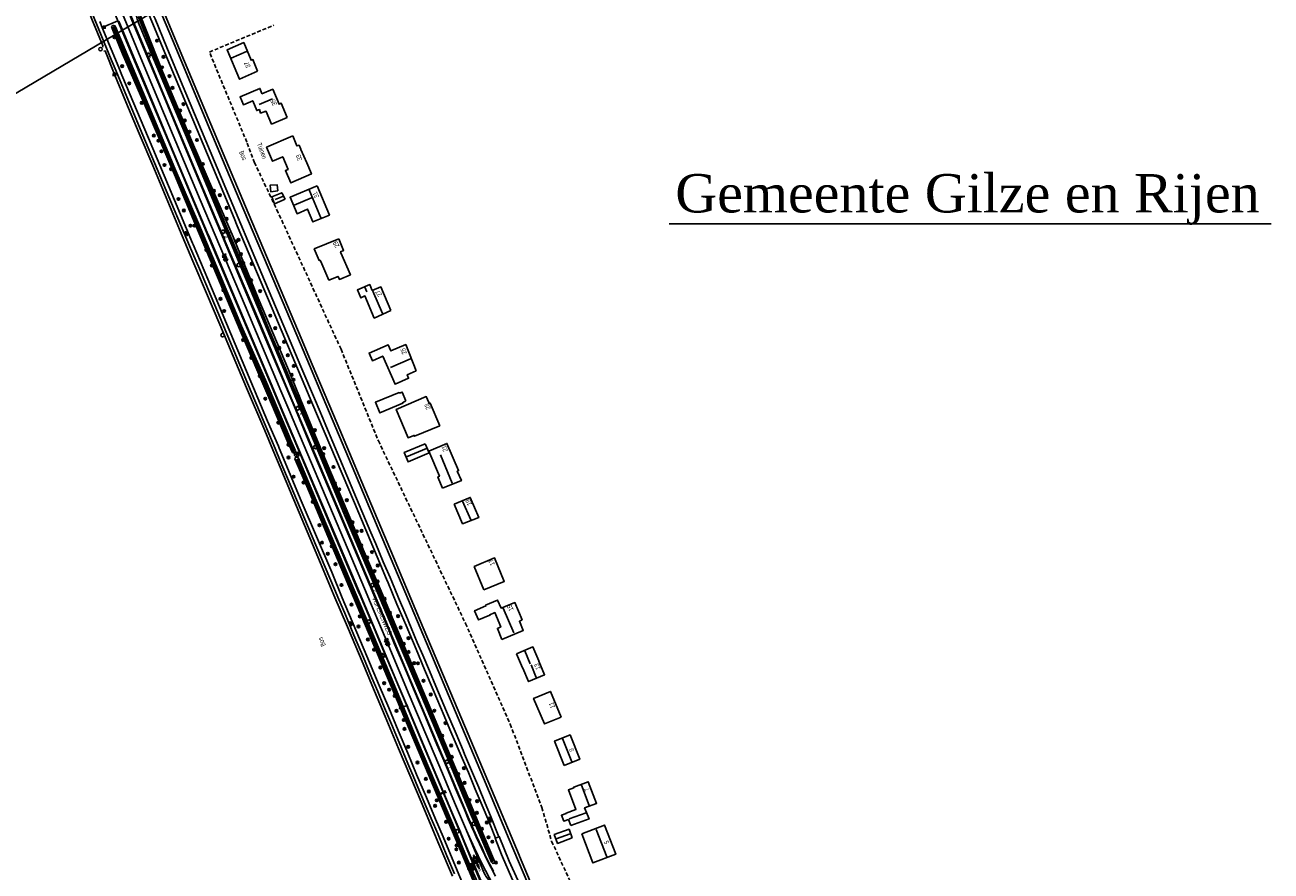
# Model space of a CAD drawing. Header units: metres. Extents: x 814 to 237605, y 2086 to 808797.
# Tile 17 of 57: x 121178 to 121827, y 400098 to 400539. Entities that reach past the tile are written whole.
import ezdxf

# ---------------------------------------------------------------- set-up
doc = ezdxf.new("R2010")
doc.units = ezdxf.units.M
doc.linetypes.add('Houtwal', pattern=[3, 2, -1])
doc.layers.get('0').update_dxf_attribs({"linetype": 'CONTINUOUS'})
for name, color, linetype in [('3009', 179, 'CONTINUOUS'), ('4401', 7, 'CONTINUOUS'), ('4411', 7, 'CONTINUOUS'), ('4412', 7, 'CONTINUOUS'), ('4502', 1, 'CONTINUOUS'), ('4503', 1, 'CONTINUOUS'), ('4504', 7, 'CONTINUOUS'), ('4601', 172, 'CONTINUOUS'), ('B-AF-FRAST-GD', 47, 'Raster'), ('B-AF-HOUT-GD', 74, 'Houtwal'), ('B-AS-HECT-GD', 9, 'CONTINUOUS'), ('B-BB-BORD-GD', 8, 'CONTINUOUS'), ('B-BP-BOOM-GD', 74, 'CONTINUOUS'), ('B-BW-INFO-GD', 8, 'CONTINUOUS'), ('B-BW-WEGW-GD', 8, 'CONTINUOUS'), ('B-GB-BOUW-GD', 242, 'CONTINUOUS'), ('B-GB-NOKL-GD', 242, 'CONTINUOUS'), ('B-GR-GEMT2006-GS', 6, 'CONTINUOUS'), ('B-MK-ASSTRP-GD', 121, 'CONTINUOUS'), ('B-MK-FIGU-GD', 121, 'CONTINUOUS'), ('B-MK-STRP-GD', 121, 'CONTINUOUS'), ('B-MK-VLAK-GD', 121, 'CONTINUOUS'), ('B-OB-OVER-GD', 8, 'CONTINUOUS'), ('B-SP-ASMI-GD', 17, 'CONTINUOUS'), ('B-TE-OND-GD', 8, 'CONTINUOUS'), ('B-TR-SLOO-GD', 142, 'CONTINUOUS'), ('B-VH-FPAD-GD', 13, 'CONTINUOUS'), ('B-VH-HFDR-GD', 13, 'CONTINUOUS'), ('B-VH-MATE-GD', 13, 'CONTINUOUS'), ('B-VR-MAIB-GD', 214, 'CONTINUOUS'), ('L-AR-BLOCKS-GD', 8, 'CONTINUOUS'), ('L-AR-SYMB-GD', 8, 'CONTINUOUS'), ('N-BO-OVERIG', 7, 'CONTINUOUS'), ('N-BO-TEKST', 7, 'CONTINUOUS'), ('OVL HOH afstanden', 1, 'CONTINUOUS'), ('OVL Lichtpunt', 1, 'CONTINUOUS'), ('OVL Lichtpuntinformatie', 1, 'CONTINUOUS')]:
    doc.layers.add(name, color=color, linetype=linetype)
doc.styles.add('BO', font='TIMES.TTF', dxfattribs={"height": 3.5})
doc.linetypes.add('DIAMETER_10', pattern='A,12.7,-5.08,["4x10mm2",Standard,S=1,R=0,X=-5,Y=-0.5],-2', length=19.78)
doc.linetypes.add('Raster', pattern='A,4,-1,[1,dgnlstyle.shx,S=0.004,R=0,X=0,Y=0],-1', length=6)

# ---------------------------------------------------------------- blocks, each defined once
blk = doc.blocks.new('3009', base_point=(119086.285987, 398817.713883))
at = {"layer": '3009'}
for points in [[(119085.785987, 398818.213883, 0), (119086.785987, 398818.213883, 0), (119086.785987, 398817.213883, 0), (119085.785987, 398817.213883, 0)], [(119085.885987, 398817.313883, 0), (119086.685987, 398817.313883, 0), (119086.485987, 398818.113883, 0), (119086.085987, 398818.113883, 0)], [(119085.885987, 398817.313883, 0), (119086.085987, 398818.113883, 0), (119086.485987, 398818.113883, 0), (119086.685987, 398817.313883, 0)]]:
    blk.add_polyline3d(points, close=True, dxfattribs=at)
blk = doc.blocks.new('3001')
blk.add_line((-0.3, 0), (-0.3, -0.35))
blk.add_circle((0, 0), 0.3)
blk = doc.blocks.new('2401')
blk.add_circle((0, 0), 0.375)
blk = doc.blocks.new('2901')
for radius in [0.27, 0.18, 0.09]:
    blk.add_circle((0, 0), radius)
blk = doc.blocks.new('2202')
for p, q in [((-0.35, 0), (-0.5, 0)), ((0, 0.35), (0, 0.5)), ((0.35, 0), (0.5, 0)), ((0, -0.35), (0, -0.5))]:
    blk.add_line(p, q)
blk.add_circle((0, 0), 0.35)
blk = doc.blocks.new('WATER', base_point=(119086.285987, 398817.713883))
at = {"layer": '4601'}
for points in [[(119085.785987, 398817.863883, 0), (119085.848487, 398817.926383, 0), (119085.973487, 398817.988883, 0), (119086.098487, 398817.988883, 0), (119086.223487, 398817.926383, 0), (119086.285987, 398817.863883, 0), (119086.348487, 398817.801383, 0), (119086.473487, 398817.738883, 0), (119086.598487, 398817.738883, 0), (119086.723487, 398817.801383, 0), (119086.785987, 398817.863883, 0)], [(119085.785987, 398817.563883, 0), (119085.848487, 398817.626383, 0), (119085.973487, 398817.688883, 0), (119086.098487, 398817.688883, 0), (119086.223487, 398817.626383, 0), (119086.285987, 398817.563883, 0), (119086.348487, 398817.501383, 0), (119086.473487, 398817.438883, 0), (119086.598487, 398817.438883, 0), (119086.723487, 398817.501383, 0), (119086.785987, 398817.563883, 0)]]:
    blk.add_polyline3d(points, dxfattribs=at)
blk = doc.blocks.new('GV6-4412', base_point=(119086.285987, 398817.713883))
at = {"layer": '4412'}
for centre in [(119086.312223, 398817.713376), (119086.387223, 398817.788376), (119086.387223, 398817.638376), (119086.387562, 398817.712297), (119086.462223, 398817.788376), (119086.462223, 398817.713376), (119086.462223, 398817.638376), (119086.537263, 398817.713369)]:
    blk.add_circle(centre, 0.028585, dxfattribs=at)
blk = doc.blocks.new('2501')
at = {"flags": 128}
for points in [[(0, 0.5), (0, 0), (0, -0.5)], [(-0.5, 0), (0, 0), (0.5, 0)]]:
    blk.add_lwpolyline(points, dxfattribs=at)
blk.add_circle((0, 0), 0.5)
blk = doc.blocks.new('GV4', base_point=(119086.285987, 398817.713883))
at = {"layer": '4401'}
for points in [[(119086.285987, 398817.745133, 0), (119086.379737, 398817.807633, 0)], [(119086.285987, 398817.651383, 0), (119086.535987, 398817.807633, 0)], [(119086.285987, 398817.807633, 0), (119086.598487, 398817.620133, 0)], [(119086.348487, 398817.620133, 0), (119086.660987, 398817.807633, 0)], [(119086.410987, 398817.807633, 0), (119086.660987, 398817.651383, 0)], [(119086.567237, 398817.807633, 0), (119086.660987, 398817.745133, 0)], [(119086.285987, 398817.713883, 0), (119086.442237, 398817.620133, 0)], [(119086.504737, 398817.620133, 0), (119086.660987, 398817.713883, 0)]]:
    blk.add_polyline3d(points, dxfattribs=at)
blk = doc.blocks.new('GV6', base_point=(119086.285987, 398817.713883))
at = {"layer": '4411'}
for points in [[(119086.285987, 398817.682633, 0), (119086.442237, 398817.807633, 0)], [(119086.285987, 398817.745133, 0), (119086.442237, 398817.620133, 0)], [(119086.348487, 398817.620133, 0), (119086.598487, 398817.807633, 0)], [(119086.348487, 398817.807633, 0), (119086.598487, 398817.620133, 0)], [(119086.504737, 398817.807633, 0), (119086.660987, 398817.682633, 0)], [(119086.504737, 398817.620133, 0), (119086.660987, 398817.745133, 0)]]:
    blk.add_polyline3d(points, dxfattribs=at)
blk = doc.blocks.new('2303')
for p, q in [((0.75, 0), (0.75, 0.3)), ((-0.75, 0), (0.75, 0)), ((0.75, 0), (0.75, -0.3))]:
    blk.add_line(p, q)
at = {"flags": 128}
blk.add_lwpolyline([(-0.75, 0.3), (-0.75, 0), (-0.75, -0.3)], dxfattribs=at)
blk = doc.blocks.new('2301')
at = {"flags": 128}
blk.add_lwpolyline([(-0.5, -0.27), (0.5, -0.27), (0, 0.43), (-0.5, -0.27)], dxfattribs=at)
blk = doc.blocks.new('OV_MASTD')
at = {"layer": 'OVL Lichtpunt'}
for p, q in [((-0.97, 0.06), (0.53, -1.15)), ((-0.93, 0.14), (0.67, -1.15)), ((-0.89, 0.22), (0.8, -1.15)), ((-0.85, 0.29), (0.93, -1.15)), ((-0.81, 0.37), (1.07, -1.15)), ((-0.77, 0.45), (1.2, -1.15)), ((-0.73, 0.52), (1.33, -1.15)), ((-0.69, 0.6), (1.47, -1.15)), ((-0.65, 0.67), (1.57, -1.12)), ((-0.62, 0.75), (1.48, -0.94)), ((-0.58, 0.83), (1.38, -0.76)), ((-0.54, 0.9), (1.29, -0.57)), ((-0.5, 0.98), (1.2, -0.39)), ((-0.46, 1.06), (1.1, -0.21)), ((-0.42, 1.13), (1.01, -0.02)), ((-0.38, 1.21), (0.92, 0.16)), ((-0.34, 1.29), (0.82, 0.34)), ((-0.3, 1.36), (0.73, 0.53)), ((-0.27, 1.44), (0.64, 0.71)), ((-0.23, 1.51), (0.54, 0.89)), ((-0.19, 1.59), (0.45, 1.08)), ((-0.15, 1.67), (0.36, 1.26)), ((-0.11, 1.74), (0.26, 1.44)), ((-0.07, 1.82), (0.17, 1.63)), ((-0.03, 1.9), (0.08, 1.81)), ((-1.55, -1.08), (-1.47, -1.15)), ((-1.51, -1.01), (-1.33, -1.15)), ((-1.47, -0.93), (-1.2, -1.15)), ((-1.43, -0.85), (-1.07, -1.15)), ((-1.39, -0.78), (-0.93, -1.15)), ((-1.36, -0.7), (-0.8, -1.15)), ((-1.32, -0.62), (-0.67, -1.15)), ((-1.28, -0.55), (-0.53, -1.15)), ((-1.24, -0.47), (-0.4, -1.15)), ((-1.2, -0.39), (-0.27, -1.15)), ((-1.16, -0.32), (-0.13, -1.15)), ((-1.12, -0.24), (0, -1.15)), ((-1.08, -0.17), (0.13, -1.15)), ((-1.04, -0.09), (0.27, -1.15)), ((-1.01, -0.01), (0.4, -1.15))]:
    blk.add_line(p, q, dxfattribs=at)
at = {"layer": 'OVL Lichtpunt', "linetype": 'DIAMETER_10'}
blk.add_lwpolyline([(-1.58, -1.15), (0, 1.96), (1.58, -1.15), (-1.58, -1.15)], dxfattribs=at)
at = {"layer": 'OVL Lichtpunt'}
blk.add_circle((0, 0), 1.98, dxfattribs=at)

msp = doc.modelspace()

# ---------------------------------------------------------------- linework, layer by layer
at = {"layer": 'B-AF-FRAST-GD'}
for points in [[(121188.94973, 400599.010616), (121204.797115, 400561.299502), (121211.659481, 400544.781878), (121212.907297, 400541.778402), (121218.831029, 400527.520059)], [(121218.198102, 400527.21086), (121218.831029, 400527.520059)], [(121219.802957, 400525.249122), (121219.13464, 400525.058388)], [(121400.793206, 400094.969152), (121393.760603, 400111.627532), (121384.467121, 400133.723719), (121378.600162, 400147.664128), (121372.749221, 400161.584793), (121365.700226, 400178.165315), (121358.788695, 400194.631098), (121354.187962, 400205.587922), (121346.010577, 400224.886788), (121339.044657, 400241.406588), (121331.993055, 400258.066086), (121325.065132, 400274.63208), (121318.1048, 400291.073649), (121311.066981, 400308.09599), (121307.224271, 400317.243693), (121303.006198, 400327.284961), (121293.517511, 400349.447085), (121286.455106, 400366.077526), (121279.502224, 400382.518722), (121272.62273, 400398.797123), (121265.540954, 400415.555714), (121258.579876, 400432.131021), (121251.527529, 400448.787166), (121244.602587, 400465.44741), (121237.540927, 400482.044323), (121230.576124, 400498.684822), (121224.831354, 400512.547373), (121219.802957, 400525.249122)]]:
    msp.add_lwpolyline(points, dxfattribs=at)
at = {"layer": 'B-AF-HOUT-GD'}
for points in [[(121342.717793, 400369.670196), (121310.008626, 400440.816163), (121297.708835, 400466.780691), (121293.646034, 400477.576582), (121274.119925, 400524.567394), (121307.731729, 400538.565545)], [(121342.717793, 400369.670196), (121362.172376, 400321.939541), (121407.593351, 400226.705475), (121430.894669, 400174.162491), (121447.380196, 400130.710704), (121452.46261, 400113.172038)], [(121452.46261, 400113.172038), (121479.918372, 400053.759618), (121482.399043, 400053.032441), (121484.124597, 400051.08933), (121486.27707, 400049.356697), (121489.685338, 400049.06985), (121494.598996, 400049.845455), (121503.035661, 400051.233871), (121513.15802, 400054.761721)]]:
    msp.add_lwpolyline(points, dxfattribs=at)
at = {"layer": 'B-GB-BOUW-GD'}
for points in [[(121299.253341, 400514.640613), (121289.772104, 400510.370686), (121283.351939, 400525.727077), (121292.015847, 400529.481052), (121295.858111, 400520.269154), (121296.815883, 400520.62492)], [(121314.697649, 400490.431442), (121306.511696, 400486.97698), (121303.70171, 400493.619918), (121303.592186, 400493.828534), (121300.763946, 400492.7482), (121300.154861, 400494.6101), (121298.826795, 400494.071795), (121296.756279, 400499.163522), (121291.87056, 400497.117593), (121290.130105, 400501.279115), (121300.430532, 400505.597471), (121301.533591, 400502.995356), (121301.513474, 400502.791955), (121307.176661, 400505.142986), (121310.445603, 400497.383206), (121310.450818, 400497.379108), (121311.609384, 400497.88761)], [(121317.53185, 400480.804919), (121319.745418, 400475.597336), (121320.854437, 400476.021274), (121321.785387, 400473.906426), (121321.694862, 400473.827078), (121324.832674, 400466.810493), (121327.276465, 400461.013569), (121316.493239, 400456.372603), (121313.738015, 400462.812884), (121315.169271, 400463.406696), (121312.375303, 400469.948305), (121307.042178, 400467.624469), (121303.917404, 400474.948763)], [(121309.784736, 400452.247216), (121306.169342, 400451.682462), (121305.750247, 400455.094083), (121309.365269, 400455.384283)], [(121313.643392, 400447.796984), (121308.142256, 400445.423974), (121306.734469, 400449.05278), (121311.849665, 400451.197429)], [(121330.287617, 400454.85939), (121336.708527, 400439.602836), (121328.08746, 400435.978128), (121325.309511, 400442.681043), (121319.821414, 400440.291269), (121316.163179, 400448.89818)], [(121341.543209, 400427.234127), (121344.018664, 400421.191333), (121342.481609, 400420.464157), (121342.672344, 400419.869228), (121347.603511, 400408.44637), (121341.854643, 400406.043558), (121341.168817, 400407.651021), (121336.371388, 400405.670656), (121332.171496, 400415.461092), (121331.841435, 400416.055276), (121331.365343, 400415.867149), (121328.794148, 400421.973272)], [(121368.711006, 400389.859407), (121360.012453, 400385.886012), (121355.159517, 400397.402002), (121352.97985, 400396.427466), (121351.242747, 400400.567009), (121357.671853, 400403.393014), (121358.842339, 400400.643005), (121359.022271, 400400.297298), (121363.520559, 400402.168511)], [(121381.856065, 400358.344196), (121377.211746, 400356.341852), (121377.94153, 400354.558183), (121370.855656, 400351.425587), (121364.476841, 400366.111054), (121359.07815, 400363.664283), (121357.320931, 400367.605268), (121367.262241, 400371.989934), (121368.728887, 400368.782832), (121376.445826, 400372.069656)], [(121376.547899, 400342.673017), (121374.675196, 400341.78379), (121374.837618, 400341.454475), (121362.96251, 400336.461468), (121360.607009, 400342.010288), (121373.08785, 400347.050978), (121373.239096, 400346.78611), (121374.658059, 400347.351609)], [(121394.219559, 400329.785375), (121381.067421, 400324.29467), (121380.826023, 400324.838562), (121380.574565, 400324.695884), (121377.674054, 400323.542161), (121371.499386, 400338.304369), (121387.123253, 400344.970404), (121388.42785, 400341.868354), (121388.59139, 400341.39785), (121389.177751, 400341.606839)], [(121386.514913, 400320.423348), (121388.62231, 400315.623312), (121377.629723, 400310.883625), (121375.621792, 400315.909414)], [(121395.58227, 400297.260983), (121393.159341, 400303.041144), (121393.985983, 400303.433417), (121388.502728, 400316.591515), (121397.906851, 400320.593594), (121403.955978, 400306.369691), (121403.319698, 400306.032924), (121405.479621, 400301.198615)], [(121401.664924, 400288.882433), (121410.01479, 400292.392401), (121414.51196, 400281.915768), (121406.066354, 400278.70196)], [(121417.068254, 400244.271709), (121412.093874, 400256.330846), (121422.611859, 400260.978146), (121427.78815, 400248.655258)], [(121426.582273, 400218.408136), (121424.189519, 400224.092556), (121425.903153, 400224.883808), (121422.862198, 400232.338114), (121422.449436, 400232.18575), (121420.234751, 400231.210096), (121420.337197, 400231.013401), (121414.329793, 400228.555454), (121412.340488, 400233.338354), (121418.202233, 400235.811202), (121418.065142, 400236.194162), (121424.319159, 400238.897978), (121426.152002, 400234.740554), (121433.287051, 400237.54756), (121437.029105, 400228.612451), (121435.62616, 400227.860315), (121437.624034, 400223.039789)], [(121434.083145, 400210.931851), (121442.660254, 400214.509247), (121445.76342, 400207.155524), (121445.833083, 400207.043765), (121448.777553, 400199.957891), (121440.483939, 400196.393533), (121437.399399, 400203.419803), (121437.268641, 400203.553168)], [(121457.391542, 400177.844567), (121448.736202, 400174.339442), (121443.067055, 400187.636121), (121451.797646, 400191.283552)], [(121459.032159, 400152.677624), (121453.970608, 400165.412156), (121462.036606, 400168.571575), (121467.075061, 400155.948801)], [(121462.41137, 400121.303974), (121461.208102, 400124.512939), (121458.75388, 400123.665063), (121457.592335, 400126.76674), (121460.016381, 400127.717061), (121459.97503, 400127.874268), (121465.065267, 400129.810674), (121461.18724, 400139.948679), (121463.993874, 400140.972762), (121464.129847, 400141.024543), (121463.987541, 400141.405268), (121471.559938, 400144.173904), (121475.867119, 400132.881059), (121469.635453, 400130.532636), (121471.961897, 400124.851568)], [(121463.162389, 400114.942668), (121455.562052, 400112.082018), (121453.852888, 400116.640283), (121461.586219, 400119.43127)], [(121468.114045, 400117.044104), (121480.085638, 400121.579645), (121485.833016, 400106.43783), (121473.861423, 400101.902289)]]:
    msp.add_lwpolyline(points, close=True, dxfattribs=at)
at = {"layer": 'B-GB-NOKL-GD'}
for points in [[(121293.543216, 400524.822577), (121285.439592, 400521.376683)], [(121306.940105, 400500.186859), (121300.018143, 400497.303857)], [(121326.113801, 400452.789991), (121332.215827, 400438.105642)], [(121312.702756, 400449.488639), (121308.403026, 400447.677402)], [(121327.330481, 400448.628469), (121318.260889, 400444.738521)], [(121356.235009, 400399.503066), (121355.186339, 400402.036263)], [(121359.316941, 400399.912103), (121364.249971, 400388.321234)], [(121378.893342, 400364.64925), (121368.456569, 400360.133453)], [(121387.313988, 400317.929266), (121376.808669, 400313.540874)], [(121400.697094, 400299.855275), (121394.514229, 400314.608543)], [(121405.973222, 400290.412037), (121410.356026, 400280.703931)], [(121427.271824, 400234.763651), (121432.775941, 400221.856637)], [(121441.347461, 400205.596863), (121438.482713, 400212.417124)], [(121441.802692, 400205.105124), (121444.366437, 400198.603375)], [(121462.939989, 400154.553307), (121458.139952, 400166.667952)], [(121467.949014, 400142.444996), (121471.996542, 400131.8987)], [(121470.364865, 400128.017692), (121461.547103, 400124.789355)], [(121475.643974, 400119.328452), (121481.260594, 400105.117215)], [(121462.032881, 400117.059751), (121454.845678, 400114.437519)]]:
    msp.add_lwpolyline(points, dxfattribs=at)
at = {"layer": 'B-GR-GEMT2006-GS'}
msp.add_lwpolyline([(120733.972315, 400243.566859), (120986.24, 400392.32), (121760.6, 400851.29), (121785.003845, 400865.52333)], dxfattribs=at)
at = {"layer": 'B-MK-ASSTRP-GD'}
for points in [[(121311.37171, 400347.965165), (121292.748239, 400392.197399), (121277.158297, 400429.161456), (121269.409668, 400447.533606), (121250.824194, 400491.822093), (121238.490075, 400521.331533), (121232.274856, 400536.201476), (121218.405973, 400569.491043), (121204.597439, 400602.793648)], [(121358.113028, 400237.440045), (121354.9388, 400244.936575), (121344.47911, 400269.639073), (121317.236807, 400334.074302), (121315.971356, 400337.07139), (121311.37171, 400347.965165)], [(121358.113028, 400237.440045), (121367.588394, 400214.917232), (121378.256701, 400189.469705), (121395.534906, 400148.564898)], [(121395.534906, 400148.564898), (121401.894775, 400133.460921), (121408.111279, 400118.722059)]]:
    msp.add_lwpolyline(points, dxfattribs=at)
at = {"layer": 'B-MK-FIGU-GD'}
msp.add_lwpolyline([(121411.703836, 400105.845882), (121411.855456, 400105.914427), (121412.445914, 400104.494346), (121413.153347, 400104.226871), (121412.81658, 400105.176447), (121413.749021, 400103.799952), (121414.107394, 400102.055771), (121413.597401, 400103.184534), (121412.917163, 400103.437854), (121413.997125, 400100.903167), (121414.277639, 400100.992201), (121414.720576, 400098.922802), (121413.518425, 400100.661023), (121413.772117, 400100.782095), (121412.65304, 400103.38868), (121412.437346, 400102.87757), (121412.83707, 400101.567386), (121411.862161, 400103.044091), (121411.508631, 400104.774116), (121411.960881, 400103.738858), (121412.230592, 400104.459701)], close=True, dxfattribs=at)
at = {"layer": 'B-MK-STRP-GD'}
for points in [[(121232.889157, 400543.24451), (121241.51294, 400522.595006), (121248.582315, 400505.667506), (121262.215387, 400473.106979), (121277.191427, 400437.409012), (121280.138486, 400430.418379), (121290.401678, 400406.07336), (121306.911793, 400366.898953), (121313.065227, 400352.393417)], [(121306.310531, 400351.612224), (121291.752841, 400386.150135), (121274.124563, 400427.88195), (121272.99973, 400430.544792), (121256.00123, 400471.002563), (121238.532599, 400512.804045), (121235.499101, 400520.08139), (121226.896282, 400540.719508)], [(121353.155971, 400240.711071), (121351.913243, 400243.655474), (121340.477776, 400270.749582), (121322.654869, 400312.847598), (121312.974837, 400335.806179), (121306.310531, 400351.612224)], [(121313.065227, 400352.393417), (121318.987583, 400338.344923), (121326.546308, 400320.41478), (121341.109958, 400285.959943), (121357.891851, 400246.186974), (121358.073439, 400245.75661)], [(121423.161527, 400094.96497), (121420.784314, 400099.606432), (121419.267749, 400102.568217), (121418.388935, 400104.328817), (121417.623292, 400105.873516), (121416.764047, 400107.605079), (121415.897093, 400109.531569), (121414.785972, 400111.8029), (121413.160423, 400115.465526), (121411.528182, 400119.141808), (121411.129657, 400120.060493), (121410.428453, 400121.67692), (121409.051197, 400124.932205), (121407.058228, 400129.669718), (121404.339235, 400136.072882), (121402.203907, 400141.102843), (121399.53713, 400147.531205), (121396.251972, 400155.271166), (121392.71803, 400163.626611), (121389.383516, 400171.539862), (121385.613697, 400180.417117), (121382.870634, 400186.954205), (121379.614808, 400194.686202), (121377.101508, 400200.68123), (121374.205564, 400207.57805), (121370.669034, 400215.959901), (121366.677837, 400225.432474), (121361.974021, 400236.531737), (121358.073439, 400245.75661)], [(121353.155971, 400240.711071), (121362.756312, 400217.961828), (121371.356516, 400197.547064), (121377.537186, 400182.883391), (121384.348547, 400166.723008), (121392.709164, 400146.849209), (121400.491592, 400128.394826), (121404.948906, 400117.892526), (121405.151903, 400117.409789), (121409.546407, 400106.959399), (121413.81441, 400096.880804), (121418.23246, 400086.4235), (121423.057567, 400075.002615), (121427.612737, 400064.184219), (121429.65958, 400059.342619), (121433.14569, 400051.096581), (121438.246832, 400039.002553), (121438.485976, 400038.435578), (121439.544388, 400035.926246)]]:
    msp.add_lwpolyline(points, dxfattribs=at)
at = {"layer": 'B-MK-VLAK-GD'}
msp.add_lwpolyline([(121408.111279, 400118.722059), (121414.00305, 400104.467754), (121417.519531, 400096.268109), (121417.777872, 400095.738308), (121418.191155, 400095.062814), (121418.718243, 400094.316159), (121420.038562, 400092.603148), (121420.689371, 400091.804078), (121421.126677, 400091.174345), (121421.555534, 400090.568291), (121421.750665, 400090.685347), (121418.069519, 400098.013996), (121414.256254, 400105.576147), (121412.311228, 400109.590611), (121409.713942, 400115.291057)], close=True, dxfattribs=at)
at = {"layer": 'B-SP-ASMI-GD'}
for points in [[(121326.291498, 400361.261098), (121314.408567, 400389.249949), (121289.700951, 400447.884156), (121274.523746, 400483.77472), (121254.905622, 400530.904858), (121249.765258, 400543.272337), (121248.423245, 400546.501159), (121236.764576, 400574.542536), (121223.628085, 400606.092765), (121222.360369, 400609.201892)], [(121223.685454, 400609.834074), (121237.523418, 400576.542272), (121250.219207, 400546.014636), (121251.147467, 400543.788734), (121261.224832, 400519.623934), (121279.878106, 400474.989368), (121292.882722, 400444.107829), (121307.701554, 400409.055455), (121321.876656, 400375.486119), (121327.655327, 400361.748366)], [(121430.285957, 400114.116026), (121417.027276, 400146.130799), (121402.350377, 400180.682121), (121388.620447, 400213.38719), (121374.576848, 400246.581389), (121362.076264, 400276.241405), (121349.897545, 400305.299042), (121333.331179, 400344.397454), (121326.291498, 400361.261098)], [(121327.655327, 400361.748366), (121340.666275, 400330.966665), (121353.577759, 400300.368993), (121369.98729, 400261.250092), (121383.570071, 400229.000626), (121396.120947, 400199.337257), (121408.932965, 400168.981357), (121422.511649, 400136.798946), (121435.550165, 400105.865998), (121435.777035, 400105.331792)], [(121462.991398, 400036.989478), (121461.611923, 400040.470017), (121444.992658, 400079.737557), (121430.285957, 400114.116026)], [(121435.777035, 400105.331792), (121450.198379, 400071.228622), (121463.281598, 400040.122075), (121464.540374, 400037.243171)]]:
    msp.add_lwpolyline(points, dxfattribs=at)
at = {"layer": 'B-TR-SLOO-GD'}
for points in [[(121313.775267, 400357.127144), (121291.826602, 400409.254386), (121266.408946, 400470.448239), (121251.870628, 400505.042775), (121236.735519, 400541.068195), (121236.100357, 400543.097361), (121236.108553, 400543.506025), (121236.352559, 400543.787285), (121236.78432, 400543.98845), (121237.277176, 400544.100581), (121237.61953, 400544.010429), (121238.276299, 400543.3816), (121249.697294, 400514.360471), (121264.843952, 400478.37901), (121272.957841, 400459.581738), (121286.503162, 400428.201585), (121299.613204, 400396.207302), (121315.323871, 400358.990161)], [(121236.982712, 400543.100375), (121241.49272, 400531.908313), (121249.883108, 400511.460368), (121258.302802, 400491.371476), (121268.681831, 400466.58779), (121279.527065, 400440.746053), (121289.25709, 400417.847265), (121299.739003, 400392.467841), (121302.721489, 400384.838084), (121307.580757, 400373.272721), (121313.508438, 400359.268738), (121323.721077, 400335.15833), (121326.214629, 400329.237555), (121334.072095, 400310.580519), (121345.521871, 400283.249553), (121358.784448, 400251.528994)], [(121358.409341, 400253.890982), (121346.318305, 400282.423525), (121336.21496, 400306.750766), (121328.626469, 400324.618088), (121326.572789, 400329.463762), (121315.539633, 400355.496581), (121310.813539, 400366.612382), (121304.156481, 400382.269824), (121294.582638, 400406.326867), (121283.464482, 400432.584204), (121272.94208, 400457.700313), (121264.249537, 400478.362819), (121254.363663, 400501.727918), (121240.244182, 400536.162712), (121237.553511, 400543.113699)], [(121304.56337, 400345.670386), (121290.236276, 400379.453926), (121267.492633, 400433.279528), (121255.900647, 400460.677921), (121242.451977, 400492.571248), (121228.941094, 400523.560821), (121223.491367, 400536.792307), (121223.24438, 400537.417411), (121223.150875, 400537.770941), (121223.251458, 400538.087218), (121223.725315, 400538.372575), (121223.990928, 400538.43367), (121224.390279, 400538.405358), (121224.909212, 400538.295089), (121225.238528, 400537.754549), (121239.408165, 400503.765298), (121256.072383, 400463.791518), (121268.692549, 400434.826268), (121290.869947, 400381.598576), (121303.324711, 400353.527768)], [(121303.324711, 400353.527768), (121315.841313, 400324.008568), (121316.281404, 400322.963741), (121318.949365, 400316.629687)], [(121421.157505, 400102.292327), (121413.457456, 400120.095198), (121410.587367, 400126.730977), (121398.190718, 400156.696839), (121384.772968, 400188.427), (121371.988144, 400218.603714), (121357.627522, 400252.792566), (121344.583791, 400283.255754), (121332.035523, 400313.608675), (121325.601401, 400328.850253), (121316.334169, 400350.803091), (121313.775267, 400357.127144)], [(121315.323871, 400358.990161), (121327.178957, 400329.846604), (121331.26327, 400319.806068), (121348.627221, 400278.585731), (121354.290892, 400265.302448), (121363.075387, 400244.699745), (121378.002252, 400209.143339), (121395.454865, 400167.734502), (121409.822192, 400133.525534), (121419.27885, 400110.955071), (121422.654486, 400102.864769), (121422.645054, 400102.760649), (121422.589523, 400102.147629), (121422.361862, 400101.779151), (121421.932531, 400101.62876), (121421.661126, 400101.701916), (121421.157505, 400102.292327)], [(121317.357813, 400315.775994), (121314.70703, 400321.969584), (121304.56337, 400345.670386)], [(121318.949365, 400316.629687), (121318.847697, 400316.160611), (121318.559838, 400315.795815), (121318.247684, 400315.672669), (121317.94625, 400315.593478), (121317.357813, 400315.775994)], [(121318.73289, 400312.563109), (121318.898383, 400313.017385), (121319.347628, 400313.307902), (121319.668126, 400313.428714), (121319.941691, 400313.438121), (121320.372455, 400313.251103)], [(121406.902682, 400103.89532), (121367.385548, 400197.281642), (121346.754517, 400246.162294), (121324.867319, 400298.229931), (121318.73289, 400312.563109)], [(121419.095054, 400076.898004), (121408.209171, 400102.20253), (121398.037205, 400126.44772), (121385.672605, 400155.424432), (121372.833345, 400186.332638), (121362.441231, 400210.477161), (121345.463471, 400250.718963), (121330.878786, 400285.37639), (121319.620869, 400311.629761), (121319.546892, 400311.892841), (121319.61685, 400312.124274), (121319.723552, 400312.214124), (121319.891885, 400312.19394), (121320.229922, 400312.045009), (121327.797819, 400293.783943), (121335.456112, 400276.198468), (121343.296968, 400257.101683), (121350.571555, 400239.705008), (121360.560487, 400216.05433), (121372.351738, 400188.448358), (121382.087524, 400165.057175), (121393.142303, 400139.14183), (121402.663714, 400116.669954), (121411.799358, 400094.514356)], [(121320.372455, 400313.251103), (121332.952317, 400283.385022), (121350.129822, 400242.900326), (121366.533201, 400204.000576), (121382.584732, 400165.430783), (121398.289066, 400128.170429), (121403.54035, 400115.783152), (121408.516105, 400104.045821)], [(121358.784448, 400251.528994), (121371.033447, 400222.324186), (121383.498604, 400192.966898), (121402.721556, 400146.821156), (121413.291224, 400122.056354), (121417.872155, 400110.742458), (121421.394457, 400103.140682), (121421.525712, 400102.939688), (121421.700723, 400102.859014), (121421.767036, 400102.877471), (121421.910603, 400102.944465), (121421.99811, 400102.997787), (121422.084254, 400103.187837), (121411.371937, 400128.15129), (121402.738005, 400148.205848), (121391.951311, 400174.158283), (121382.142284, 400197.855023), (121369.447614, 400227.77452), (121358.409341, 400253.890982)], [(121434.351739, 400037.755771), (121428.223264, 400051.979674), (121421.626892, 400068.459613), (121410.569346, 400095.071021), (121406.902682, 400103.89532)], [(121408.516105, 400104.045821), (121419.149574, 400079.703285), (121430.255409, 400052.991835), (121436.085861, 400038.270606), (121436.218482, 400037.916703), (121436.243441, 400037.619053), (121436.115664, 400037.478982), (121435.691726, 400037.340773), (121435.118776, 400037.291599), (121434.662055, 400037.388457), (121434.351739, 400037.755771)]]:
    msp.add_lwpolyline(points, dxfattribs=at)
msp.add_lwpolyline([(121313.342266, 400327.850918), (121315.669615, 400322.57742), (121318.257022, 400316.714658), (121318.180787, 400316.459779), (121318.01523, 400316.370458), (121317.845804, 400316.313906), (121317.634277, 400316.4451), (121315.183595, 400322.270517), (121309.155314, 400336.600103), (121298.804704, 400360.983694), (121288.466374, 400384.648239), (121278.402277, 400408.552345), (121270.696953, 400427.196191), (121259.984772, 400452.239581), (121250.646475, 400474.246837), (121242.155547, 400494.513051), (121232.928246, 400516.350246), (121229.252255, 400525.103362), (121224.155684, 400537.239104), (121224.180734, 400537.503942), (121224.253933, 400537.641876), (121224.447351, 400537.744295), (121224.591405, 400537.731488), (121224.846172, 400537.48315), (121231.328377, 400521.297011), (121243.379684, 400492.748658), (121252.960362, 400470.048581), (121263.651081, 400444.832074), (121271.516901, 400426.512411), (121279.644738, 400406.700515), (121289.135037, 400384.239941), (121299.704583, 400359.993098)], close=True, dxfattribs=at)
at = {"layer": 'B-VH-FPAD-GD'}
for points in [[(121217.900451, 400608.754485), (121230.519127, 400578.444778), (121243.488725, 400547.388523), (121245.216887, 400543.205767), (121245.806973, 400541.793509), (121251.952273, 400526.958355), (121258.21815, 400511.832117), (121269.947227, 400483.730762), (121284.875583, 400448.133378), (121290.496544, 400434.786988), (121301.456477, 400408.763765), (121316.228371, 400373.92932), (121321.838658, 400360.672875)], [(121294.030484, 400351.954205), (121279.705625, 400386.069296), (121268.920164, 400411.575242), (121263.846656, 400423.547145), (121254.394513, 400445.851265), (121239.51384, 400481.308578), (121225.102018, 400515.735701), (121223.006334, 400520.741894), (121214.042736, 400542.30334), (121212.81483, 400545.257002), (121204.918559, 400564.251049), (121190.183919, 400599.755301)], [(121323.861491, 400350.635453), (121304.967936, 400395.437657), (121288.655691, 400434.010591), (121286.992293, 400437.943964), (121267.696407, 400483.941613), (121250.110867, 400526.188698), (121244.651761, 400539.303525), (121242.254985, 400545.071418), (121241.395857, 400547.138928)], [(121226.414602, 400540.807052), (121218.285274, 400537.341042)], [(121218.285274, 400537.341042), (121219.005079, 400535.606034), (121226.931478, 400516.500364), (121228.559252, 400512.576802), (121242.379334, 400479.648961), (121252.815362, 400454.853429), (121265.413549, 400424.989267), (121265.693614, 400424.326117), (121277.205955, 400397.066726), (121299.360474, 400344.192308)], [(121321.838658, 400360.672875), (121329.391187, 400342.737605), (121333.214475, 400333.6583), (121334.768023, 400329.969032), (121349.400964, 400295.184134), (121358.334654, 400274.143043), (121360.860312, 400268.194481)], [(121339.324053, 400244.628964), (121325.326275, 400277.794106), (121311.081137, 400311.524002), (121308.365153, 400317.964096), (121302.674704, 400331.457185), (121294.030484, 400351.954205)], [(121361.468707, 400261.488913), (121349.667322, 400289.541437), (121327.529526, 400341.951562), (121323.861491, 400350.635453)], [(121299.360474, 400344.192308), (121304.471593, 400332.21588), (121310.088878, 400319.053397), (121310.524579, 400318.032457), (121321.90772, 400290.643131), (121337.848466, 400253.394572)], [(121424.884735, 400115.529941), (121420.566276, 400126.370699), (121417.851111, 400133.049738), (121414.438349, 400141.178431), (121411.721635, 400147.589062), (121407.134118, 400158.50854), (121406.308539, 400160.473631), (121402.635096, 400169.206249), (121397.731411, 400180.872953), (121392.108255, 400194.070608), (121388.782642, 400201.937061), (121385.307408, 400210.184534), (121382.478093, 400216.866661), (121379.315214, 400224.414568), (121376.458769, 400231.141095), (121372.701689, 400240.010943), (121369.14695, 400248.535761), (121368.276598, 400250.58415), (121364.754931, 400258.872461), (121360.860312, 400268.194481)], [(121361.468707, 400261.488913), (121366.406578, 400249.792334), (121367.197741, 400247.918267), (121371.875097, 400236.818916), (121376.688901, 400225.572309), (121381.790016, 400213.346201), (121386.257036, 400202.621489), (121390.744193, 400192.173717), (121396.460589, 400178.587572), (121399.444783, 400171.430817), (121402.666664, 400163.847044), (121405.264508, 400157.718817), (121405.811981, 400156.427346), (121409.068573, 400148.975042), (121412.680629, 400140.266931), (121416.788041, 400130.579621), (121419.166391, 400124.803523), (121420.552527, 400121.339001), (121423.182828, 400114.826906)], [(121337.848466, 400253.394572), (121343.356509, 400240.032327), (121346.574353, 400232.225992), (121354.70845, 400212.886536), (121362.544521, 400194.334517), (121367.558848, 400182.6993), (121372.501554, 400170.88927), (121377.488183, 400159.009027), (121382.123512, 400147.944052), (121387.203725, 400136.019711), (121392.013122, 400124.678468), (121395.889069, 400115.437092), (121399.757391, 400106.192158), (121404.570752, 400094.704889), (121407.521834, 400087.66202), (121413.721272, 400073.06235), (121421.044495, 400055.71138), (121423.212839, 400050.573906), (121427.139464, 400041.365739)], [(121401.871975, 400096.130674), (121397.925061, 400105.548421), (121393.258585, 400116.617866), (121389.740435, 400125.015457), (121386.077401, 400133.638622), (121382.804621, 400141.457044), (121380.365581, 400147.201501), (121378.465381, 400151.676874), (121374.274222, 400161.636976), (121369.543244, 400172.943287), (121364.913858, 400183.921413), (121361.860663, 400191.316612), (121358.820182, 400198.400486), (121354.352055, 400208.938343), (121349.422725, 400220.638156), (121344.619012, 400232.063102), (121341.578249, 400239.279365), (121339.324053, 400244.628964)], [(121422.98594, 400114.745574), (121426.404174, 400106.296553), (121426.924193, 400105.077898), (121431.565211, 400094.20175), (121436.085974, 400083.996426), (121442.184508, 400070.588363), (121442.39047, 400070.134664), (121449.041541, 400055.483483), (121454.272439, 400043.537752), (121455.234519, 400041.340661), (121454.100579, 400041.094576), (121452.153551, 400040.485725), (121448.602919, 400039.341989)], [(121457.632306, 400041.308076), (121456.491539, 400044.059774), (121453.321541, 400051.70628), (121449.538103, 400060.126319), (121444.608908, 400071.069731), (121444.053567, 400072.302655), (121439.14535, 400083.001153), (121434.782614, 400092.878808), (121430.298247, 400102.859813), (121425.088359, 400115.614055)]]:
    msp.add_lwpolyline(points, dxfattribs=at)
at = {"layer": 'B-VH-HFDR-GD'}
for points in [[(121198.994975, 400606.982737), (121214.490693, 400569.760009), (121222.879734, 400549.396076), (121225.16514, 400543.848379), (121226.414602, 400540.807052), (121235.193121, 400519.953499), (121239.471745, 400509.78954), (121255.211096, 400472.259476), (121271.269705, 400434.025331), (121273.897895, 400427.78635), (121305.916022, 400351.779489)], [(121314.043116, 400350.749819), (121300.154488, 400383.719383), (121282.415401, 400425.800635), (121280.418148, 400430.536329), (121266.328853, 400463.94351), (121249.689471, 400503.760903), (121241.812148, 400522.720067), (121233.140986, 400543.589844), (121231.83937, 400546.769007), (121217.644896, 400580.711244), (121208.309319, 400603.209018)], [(121305.916022, 400351.779489), (121312.727089, 400335.701573), (121317.62014, 400324.151246), (121317.734273, 400323.881172), (121335.178923, 400282.601966), (121351.713236, 400243.570786), (121352.956381, 400240.636198)], [(121357.919958, 400246.938272), (121338.338342, 400293.328194), (121322.33971, 400331.062405), (121319.227967, 400338.446419), (121314.043116, 400350.749819)], [(121357.919958, 400246.938272), (121358.183863, 400246.31062), (121369.653285, 400219.032633), (121378.961654, 400197.021916), (121385.178059, 400182.197337), (121399.394849, 400148.445237), (121409.513272, 400124.456619), (121410.619661, 400121.879787), (121411.377629, 400120.17045), (121411.741527, 400119.349803), (121411.904314, 400118.982691), (121413.363026, 400115.753761), (121414.68815, 400112.789288), (121416.205912, 400109.516157), (121417.716039, 400106.292323), (121418.717963, 400104.172658), (121420.302834, 400101.024696), (121422.131231, 400097.497584)], [(121417.827061, 400086.272431), (121412.801431, 400098.299821), (121405.252995, 400116.528424), (121404.928961, 400117.31093), (121403.260023, 400121.341223), (121393.004528, 400145.717519), (121385.001137, 400164.730675), (121376.145168, 400185.771171), (121370.044642, 400200.244249), (121365.038332, 400212.132704), (121359.254347, 400225.819607), (121352.956381, 400240.636198)]]:
    msp.add_lwpolyline(points, dxfattribs=at)
at = {"layer": 'B-VH-MATE-GD'}
for points in [[(121216.964286, 400540.475874), (121218.285274, 400537.341042)], [(121425.088359, 400115.614055), (121424.884735, 400115.529941), (121423.182828, 400114.826906), (121422.98594, 400114.745574)]]:
    msp.add_lwpolyline(points, dxfattribs=at)
at = {"layer": 'N-BO-OVERIG'}
msp.add_lwpolyline([(121513.672368, 400434.954763), (121827.317577, 400434.954763)], dxfattribs=at)

# ---------------------------------------------------------------- block references
at = {"layer": '3009'}
msp.add_blockref('3009', (121219.326895, 400537.502688), dxfattribs=at)
at = {"layer": 'B-AS-HECT-GD', "xscale": 2.5, "yscale": 2.5, "zscale": 2.5}
for p in [(121242.476936, 400522.99793), (121281.277325, 400430.898695), (121320.127632, 400338.826282), (121359.10311, 400246.699853), (121397.871833, 400154.596148)]:
    msp.add_blockref('2202', p, dxfattribs=at)
at = {"layer": 'B-BB-BORD-GD', "xscale": 2.5, "yscale": 2.5, "zscale": 2.5}
for p in [(121217.388969, 400526.072784), (121289.402826, 400413.559231), (121281.018417, 400377.031742), (121329.403978, 400318.694814), (121357.193898, 400227.639033), (121403.18149, 400118.306233), (121411.893311, 400122.327472)]:
    msp.add_blockref('2401', p, dxfattribs=at)
at = {"layer": 'B-BP-BOOM-GD', "xscale": 2.5, "yscale": 2.5, "zscale": 2.5}
for p in [(121224.637211, 400532.252873), (121246.828448, 400530.487626), (121250.184189, 400522.055804), (121228.671429, 400517.188794), (121249.475611, 400516.572853), (121232.379485, 400508.227958), (121253.330942, 400512.055262), (121254.901525, 400505.916728), (121238.88247, 400498.108529), (121260.684035, 400497.454181), (121258.838874, 400494.093109), (121261.270189, 400488.921944), (121263.744991, 400483.033015), (121245.177772, 400481.00832), (121247.634601, 400478.365599), (121267.655283, 400478.724115), (121249.135893, 400472.798525), (121250.751179, 400465.66981), (121254.190739, 400463.484927), (121270.693996, 400466.223859), (121276.53354, 400452.219276), (121279.593494, 400449.980749), (121258.055728, 400447.946368), (121283.125441, 400443.363516), (121260.80909, 400441.93226), (121283.097613, 400437.595956), (121264.325019, 400434.061466), (121266.287002, 400434.092359), (121288.101173, 400425.856857), (121289.308207, 400426.714994), (121272.521042, 400421.428652), (121290.602576, 400419.244444), (121275.459539, 400413.265406), (121291.822132, 400414.499967), (121296.141915, 400414.127267), (121295.858365, 400405.611363), (121281.42888, 400400.41978), (121300.622757, 400399.9691), (121279.95671, 400395.957707), (121281.804454, 400389.569207), (121305.852596, 400387.142755), (121308.471199, 400380.621059), (121291.665669, 400374.423294), (121313.051627, 400373.531224), (121295.989614, 400365.161477), (121310.489934, 400370.35863), (121315.002052, 400366.501835), (121318.083938, 400360.935135), (121300.355654, 400355.673163), (121317.020337, 400356.279022), (121317.930456, 400353.804185), (121303.257283, 400343.855424), (121320.423421, 400345.053105), (121326.006597, 400342.038884), (121310.014959, 400331.336214), (121329.0427, 400327.485846), (121315.345684, 400319.881289), (121315.364104, 400313.232048), (121333.37361, 400314.944655), (121333.962988, 400318.064122), (121338.773783, 400308.284004), (121318.029549, 400303.226291), (121323.215874, 400300.187627), (121339.57253, 400299.646287), (121341.848683, 400296.632527), (121328.043171, 400290.132319), (121345.735278, 400290.950714), (121331.470024, 400277.909218), (121348.802029, 400279.448694), (121350.974579, 400274.743304), (121353.45421, 400274.973283), (121332.799952, 400268.861233), (121335.875132, 400263.063203), (121337.895032, 400266.924454), (121353.267442, 400267.35547), (121358.833241, 400263.934619), (121339.852672, 400257.57025), (121356.352728, 400261.093257), (121361.836355, 400256.921677), (121360.173638, 400254.030175), (121361.846933, 400248.670005), (121342.923801, 400246.768399), (121348.167148, 400236.528693), (121365.470748, 400239.566667), (121352.508228, 400230.381964), (121368.214052, 400232.237904), (121372.440123, 400230.530913), (121351.840284, 400225.128187), (121373.791766, 400224.628694), (121356.753569, 400218.342198), (121375.401255, 400216.101809), (121377.902168, 400219.040588), (121359.891074, 400213.015943), (121377.981391, 400211.866154), (121363.212811, 400203.778395), (121380.818377, 400206.021762), (121382.819717, 400205.936843), (121385.671867, 400196.863401), (121365.182411, 400195.549382), (121367.828036, 400192.193153), (121370.686919, 400189.013062), (121389.457893, 400189.681305), (121371.658083, 400181.14443), (121391.365614, 400181.208877), (121375.387844, 400176.393567), (121375.824351, 400171.723849), (121397.134274, 400174.782883), (121395.477589, 400168.210594), (121377.708327, 400162.399886), (121400.13703, 400163.091178), (121382.537421, 400154.250441), (121400.484752, 400157.123758), (121406.760376, 400151.291071), (121386.925273, 400145.667559), (121403.811809, 400148.13277), (121388.453927, 400139.110862), (121407.128986, 400143.611377), (121391.706527, 400131.663479), (121392.597195, 400134.516088), (121409.634166, 400134.640353), (121413.641453, 400134.035814), (121413.48487, 400128.027597), (121397.523962, 400123.263037), (121416.08515, 400119.693531), (121418.68652, 400122.988923), (121398.798445, 400114.486188), (121419.581601, 400115.21051), (121421.540838, 400112.962676), (121402.818968, 400108.954343), (121402.940836, 400111.074327), (121420.122542, 400107.192214), (121404.097166, 400102.052419), (121423.42956, 400102.044968)]:
    msp.add_blockref('2901', p, dxfattribs=at)
at = {"layer": 'B-BW-INFO-GD', "xscale": 2.5, "yscale": 2.5, "zscale": 2.5}
for p, rotation in [((121375.482, 400183.374), 198.675344), ((121395.032045, 400138.341962), 200.676753), ((121395.413, 400138.115), 206.858416)]:
    msp.add_blockref('2303', p, dxfattribs=dict(at, rotation=rotation))
at = {"layer": 'B-BW-WEGW-GD', "xscale": 2.5, "yscale": 2.5, "zscale": 2.5}
for p in [(121364.441823, 400210.02437), (121374.343897, 400183.017845)]:
    msp.add_blockref('2301', p, dxfattribs=at)
at = {"layer": 'B-OB-OVER-GD', "xscale": 2.5, "yscale": 2.5, "zscale": 2.5}
msp.add_blockref('3001', (121224.726301, 400512.898295), dxfattribs=at)
at = {"layer": 'B-VR-MAIB-GD', "xscale": 2.5, "yscale": 2.5, "zscale": 2.5}
msp.add_blockref('2501', (121319.642972, 400314.711361), dxfattribs=at)
at = {"layer": 'L-AR-BLOCKS-GD', "yscale": 0.8}
for p, rotation in [((121241.43609, 400533.176913), 288.642234), ((121229.591902, 400524.914964), 112.631725), ((121261.680063, 400449.300884), 290.849314), ((121284.437861, 400430.180831), 289.21543), ((121370.594885, 400224.162964), 297.668745), ((121361.118119, 400214.274181), 290.592123)]:
    msp.add_blockref('WATER', p, dxfattribs=dict(at, rotation=rotation))
at = {"layer": 'L-AR-SYMB-GD'}
for name, p, xscale, yscale, zscale, rotation in [('GV6-4412', (121261.737947, 400430.933269), 8, 8, 8, 295.676816), ('GV4', (121281.497687, 400419.130347), 10, 11.5, 10, 291.391262), ('GV6-4412', (121347.397875, 400227.595074), 8, 8, 8, 292.922256), ('GV4', (121366.082069, 400218.68418), 9.999999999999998, 11.5, 9.999999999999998, 289.482436), ('GV6', (121419.728014, 400125.859889), 8, 8, 8, 291.522634)]:
    msp.add_blockref(name, p, dxfattribs=dict(at, xscale=xscale, yscale=yscale, zscale=zscale, rotation=rotation))
at = {"layer": 'OVL HOH afstanden', "linetype": 'DIAMETER_10'}
msp.add_blockref('OV_MASTD', (121410.544201, 400099.614317), dxfattribs=at)

# ---------------------------------------------------------------- texts
at = {"layer": '4502', "width": 0.68}
for s, rotation, p in [('37', 114.030691, (121295.692708, 400516.958116)), ('35', 115.632453, (121309.454303, 400497.327699)), ('33', 110.021589, (121322.548699, 400468.462287)), ('31', 117.1387, (121331.437241, 400449.22228)), ('29', 119.450064, (121342.016693, 400423.517032)), ('27', 121.661283, (121364.251088, 400398.074044)), ('25', 108.551609, (121376.994934, 400367.516233)), ('23', 112.476769, (121389.563318, 400338.734268)), ('21', 110.882862, (121398.425412, 400316.773309)), ('19', 113.893008, (121410.993051, 400288.84965)), ('17', 112.970892, (121422.945272, 400257.484941)), ('15', 115.130994, (121432.699945, 400233.917265)), ('13', 109.289864, (121446.695116, 400203.102781)), ('11', 111.455245, (121454.346117, 400183.039485)), ('9', 106.312489, (121464.309033, 400160.366623)), ('7', 112.225069, (121472.319525, 400139.958365)), ('5', 107.977566, (121482.558858, 400112.276105))]:
    msp.add_text(s, height=2.5, rotation=rotation, dxfattribs=at).set_placement(p)
at = {"layer": '4503', "width": 0.68}
msp.add_text('VIJFEIKENWEG', height=2.5, rotation=293.232753, dxfattribs=at).set_placement((121358.805086, 400239.875866))
at = {"layer": '4504', "width": 0.68}
for s, rotation, p in [('2.5', 295.750333, (121240.735736, 400524.456008)), ('2.4', 294.412599, (121280.252125, 400430.502324)), ('2.3', 294.398611, (121319.125157, 400338.455616)), ('2.2', 293.51861, (121358.065244, 400246.228977)), ('2.1', 293.133168, (121396.979626, 400154.063804))]:
    msp.add_text(s, height=2.5, rotation=rotation, dxfattribs=at).set_placement(p)
at = {"layer": 'B-TE-OND-GD', "width": 0.68}
for s, rotation, p in [('Tuinen', 290.94636, (121298.791032, 400476.723118)), ('Bos', 293.840721, (121289.496805, 400472.402527)), ('Bos', 114.443965, (121334.847372, 400215.392514))]:
    msp.add_text(s, height=2.5, rotation=rotation, dxfattribs=at).set_placement(p)
at = {"layer": 'N-BO-TEKST', "style": 'BO'}
msp.add_text('Gemeente Gilze en Rijen', height=20, dxfattribs=at).set_placement((121516.888214, 400440.956933))
at = {"layer": 'OVL Lichtpuntinformatie', "linetype": 'Continuous', "ltscale": 10}
msp.add_text('P13', height=1.5, rotation=13.465375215, dxfattribs=at).set_placement((121414.561542, 400097.077212))

doc.saveas('drawing.dxf')
